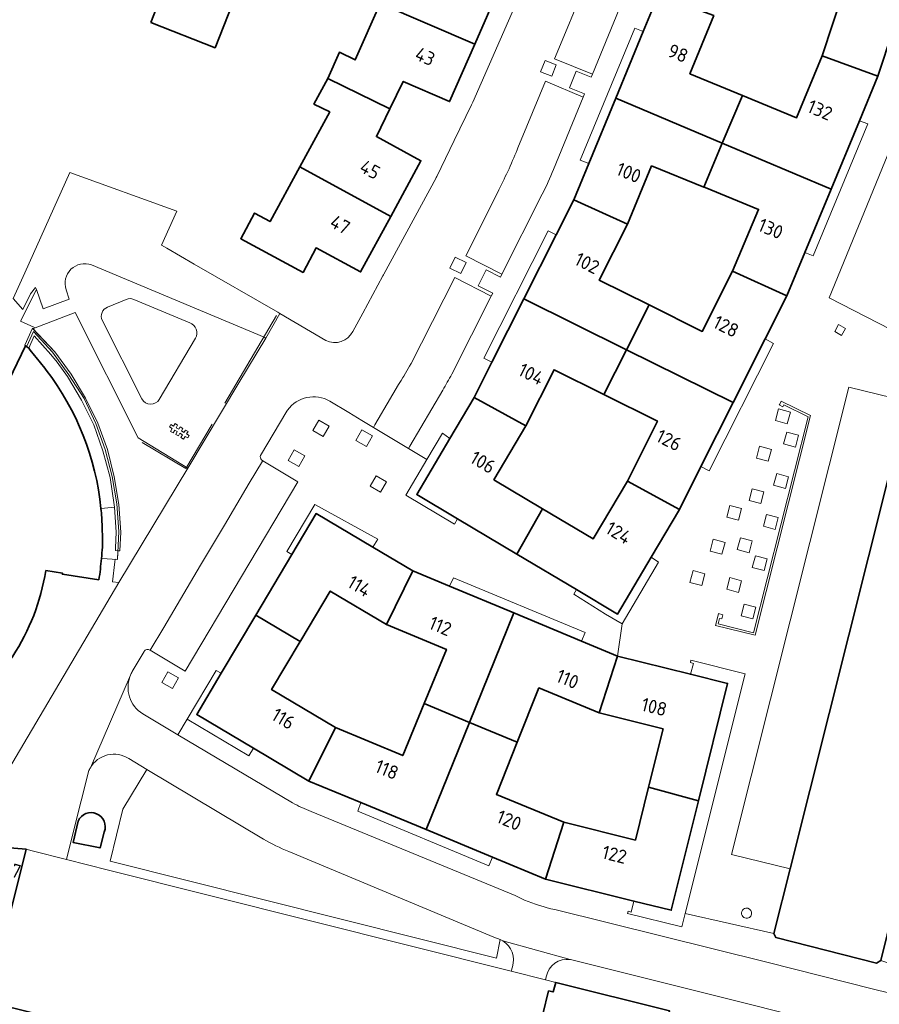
# Model space of a CAD drawing. Extents: x 152761 to 155748, y 459947 to 462743.
# Tile 140 of 256: x 154283 to 154368, y 462001 to 462098. Entities that reach past the tile are written whole.
import ezdxf
from ezdxf.enums import TextEntityAlignment as Align

# ---------------------------------------------------------------- set-up
doc = ezdxf.new("R2010")
doc.units = 0
doc.header["$LTSCALE"] = 0.75
for name, color, linetype, lineweight in [('B-RO-GR-BEPLANTING_CULTUUR_BODEMBEDEKKER-GV', 251, 'CONTINUOUS', 18), ('B-RO-GR-BEPLANTING_CULTUUR_HEESTERS-GV', 251, 'CONTINUOUS', 18), ('B-RO-GR-GROENVOORZIENING-GV', 251, 'CONTINUOUS', 18), ('B-RO-IE-TERREINAFSCHEIDING_KUNSTMATIG_HEKWERK-G', 251, 'IE-TERREINAFSCHEIDING-KUNSTMATIG', 18), ('B-RO-IE-TERREINAFSCHEIDING_KUNSTMATIG_MUUR-G', 251, 'IE-TERREINAFSCHEIDING-KUNSTMATIG-DICHT', 18), ('B-RO-IE-TERREINAFSCHEIDING_KUNSTMATIG_MUUR-GV', 251, 'CONTINUOUS', 18), ('B-RO-OG-BEBOUWING-GV', 6, 'CONTINUOUS', 35), ('B-RO-OG-BEBOUWING-T18', 1, 'CONTINUOUS', 18), ('B-RO-OG-TERREIN_ONBEGROEID-GV', 251, 'CONTINUOUS', 18), ('B-RO-VH-VERHARDING_BETONSTRAATSTEEN-GV', 251, 'CONTINUOUS', 18), ('B-RO-VH-VERHARDING_STRAATBAKSTEEN-GV', 251, 'CONTINUOUS', 18), ('B-RO-VH-VERHARDING_TEGEL-GV', 251, 'CONTINUOUS', 18)]:
    doc.layers.add(name, color=color, linetype=linetype, lineweight=lineweight)
doc.styles.add('NLCS-ISO-M200-T18', font='NLCS-ISO.ttf', dxfattribs={"height": 0.36})
doc.linetypes.add('IE-TERREINAFSCHEIDING-KUNSTMATIG', pattern='A,4,[82,NLCS.SHX,S=0.75,R=90,X=0,Y=0],4,-2', length=10)
doc.linetypes.add('IE-TERREINAFSCHEIDING-KUNSTMATIG-DICHT', pattern='A,8,-1,[82,NLCS.SHX,S=0.75,R=90,X=0,Y=0],-1', length=10)

msp = doc.modelspace()

# ---------------------------------------------------------------- linework, layer by layer
at = {"layer": 'B-RO-GR-BEPLANTING_CULTUUR_BODEMBEDEKKER-GV', "flags": 128}
for points in [[(154308.915, 462069.235), (154308.735, 462069.382), (154300.473, 462074.126), (154297.776, 462075.675), (154297.248, 462075.978), (154298.764, 462079.352), (154288.173, 462083.157), (154283.721, 462073.249), (154282.58, 462070.71), (154283.54, 462069.643), (154284.3, 462071.19), (154284.78, 462071.81), (154284.89, 462071.62), (154285.53, 462069.68), (154288.1, 462070.64), (154287.805, 462071.588)], [(154290.32, 462074.03), (154307.39, 462066.9), (154307.55, 462066.81), (154308.915, 462069.235)], [(154307.314, 462017.286), (154295.79, 462024.181), (154293.425, 462020.235), (154292.15, 462015.11), (154330.35, 462005.52), (154330.705, 462007.38), (154330.07, 462007.6), (154309.815, 462016.064)]]:
    msp.add_lwpolyline(points, dxfattribs=at)
at = {"layer": 'B-RO-GR-BEPLANTING_CULTUUR_BODEMBEDEKKER-GV'}
for points in [[(154287.805, 462071.588, -0.632038), (154290.32, 462074.03)], [(154309.815, 462016.064, -0.03936), (154307.314, 462017.286)]]:
    msp.add_lwpolyline(points, format="xyb", dxfattribs=at)
at = {"layer": 'B-RO-GR-BEPLANTING_CULTUUR_HEESTERS-GV', "flags": 128}
msp.add_lwpolyline([(154284.529, 462067.729), (154286.68, 462065.457), (154288.307, 462063.247), (154289.73, 462060.872), (154290.933, 462058.387), (154291.895, 462055.778), (154292.574, 462053.105), (154293.011, 462050.371), (154293.209, 462047.618), (154293.134, 462045.786), (154292.917, 462045.791), (154292.876, 462044.927), (154292.649, 462044.939), (154292.639, 462044.681), (154292.382, 462042.714), (154293.01, 462042.635), (154299.83, 462053.95), (154294.93, 462056.94), (154288.69, 462069.33), (154284.74, 462067.81)], close=True, dxfattribs=at)
at = {"layer": 'B-RO-GR-GROENVOORZIENING-GV', "flags": 128}
for points in [[(154335.135, 462094.239), (154334.701, 462093.12), (154335.819, 462092.686), (154336.253, 462093.805)], [(154326.251, 462074.799), (154325.737, 462073.714), (154326.822, 462073.201), (154327.335, 462074.285)], [(154363.763, 462067.452), (154364.445, 462067.073), (154364.823, 462067.753), (154364.141, 462068.132)], [(154359.38, 462059.496), (154358.22, 462059.804), (154357.911, 462058.645), (154359.071, 462058.337)], [(154313.812, 462058.113), (154312.77, 462058.707), (154312.176, 462057.665), (154313.218, 462057.07)], [(154318.089, 462057.132), (154317.046, 462057.726), (154316.452, 462056.683), (154317.495, 462056.089)], [(154360.184, 462057.194), (154359.024, 462057.502), (154358.715, 462056.343), (154359.875, 462056.035)], [(154311.389, 462055.153), (154310.346, 462055.747), (154309.752, 462054.704), (154310.795, 462054.11)], [(154357.5, 462055.802), (154356.34, 462056.11), (154356.031, 462054.951), (154357.191, 462054.642)], [(154359.199, 462053.104), (154358.039, 462053.412), (154357.73, 462052.253), (154358.89, 462051.945)], [(154319.483, 462052.604), (154318.44, 462053.198), (154317.846, 462052.156), (154318.889, 462051.562)], [(154356.764, 462051.61), (154355.604, 462051.918), (154355.296, 462050.759), (154356.456, 462050.45)], [(154354.566, 462049.964), (154353.406, 462050.273), (154353.098, 462049.114), (154354.258, 462048.805)], [(154358.179, 462049.059), (154357.019, 462049.367), (154356.71, 462048.208), (154357.87, 462047.9)], [(154352.923, 462046.609), (154351.763, 462046.917), (154351.454, 462045.758), (154352.614, 462045.45)], [(154355.607, 462046.756), (154354.447, 462047.065), (154354.138, 462045.906), (154355.299, 462045.597)], [(154357.09, 462044.979), (154355.93, 462045.288), (154355.622, 462044.128), (154356.782, 462043.82)], [(154350.928, 462043.515), (154349.768, 462043.823), (154349.46, 462042.664), (154350.62, 462042.356)], [(154354.564, 462042.826), (154353.404, 462043.134), (154353.096, 462041.975), (154354.256, 462041.667)], [(154355.98, 462040.209), (154354.82, 462040.518), (154354.512, 462039.358), (154355.672, 462039.05)], [(154298.91, 462033.219), (154297.867, 462033.813), (154297.273, 462032.771), (154298.316, 462032.177)]]:
    msp.add_lwpolyline(points, close=True, dxfattribs=at)
at = {"layer": 'B-RO-GR-GROENVOORZIENING-GV'}
for points in [[(154354.975, 462010.463, 1.011356), (154355.156, 462009.479)], [(154355.156, 462009.479, 0.989007), (154354.975, 462010.463)]]:
    msp.add_lwpolyline(points, format="xyb", dxfattribs=at)
at = {"layer": 'B-RO-IE-TERREINAFSCHEIDING_KUNSTMATIG_HEKWERK-G', "flags": 128}
for points in [[(154298.764, 462079.352), (154297.248, 462075.978)], [(154297.776, 462075.675), (154297.248, 462075.978)], [(154300.473, 462074.126), (154297.776, 462075.675)], [(154303.499, 462060.379), (154308.607, 462069.047)], [(154283.939, 462066.017), (154284.594, 462067.442), (154286.467, 462065.407), (154288.092, 462063.179), (154289.608, 462060.844), (154290.736, 462058.376), (154291.682, 462055.805), (154292.368, 462053.127), (154292.821, 462050.418), (154293.007, 462047.679), (154292.876, 462044.927), (154291.35, 462045.008)], [(154295.33, 462056.475), (154299.656, 462053.914), (154302.259, 462058.311)], [(154292.597, 462050.107), (154291.28, 462049.962)]]:
    msp.add_lwpolyline(points, dxfattribs=at)
at = {"layer": 'B-RO-IE-TERREINAFSCHEIDING_KUNSTMATIG_MUUR-G', "flags": 128}
for points in [[(154284.486, 462067.774), (154283.737, 462066.09), (154283.792, 462066.045)], [(154284.124, 462065.797), (154284.64, 462067.022), (154286.302, 462065.191)], [(154286.68, 462065.457), (154284.486, 462067.774)], [(154286.302, 462065.191), (154286.915, 462064.426)], [(154292.682, 462045.796), (154293.134, 462045.786), (154293.209, 462047.618), (154293.011, 462050.371), (154292.574, 462053.105), (154291.895, 462055.778), (154290.933, 462058.387), (154289.73, 462060.872), (154288.307, 462063.247), (154286.68, 462065.457)], [(154286.915, 462064.426), (154287.938, 462063.014), (154289.341, 462060.684), (154290.536, 462058.223), (154291.452, 462055.666), (154292.179, 462053.019), (154292.574, 462050.329), (154292.597, 462050.107)], [(154352.368, 462039.086), (154352.23, 462038.55), (154355.74, 462037.67), (154361.13, 462059.03), (154358.735, 462060.21)], [(154292.597, 462050.107), (154292.738, 462048.124)], [(154292.738, 462048.124), (154292.77, 462047.615), (154292.701, 462046.082)], [(154292.701, 462046.082), (154292.682, 462045.796)]]:
    msp.add_lwpolyline(points, dxfattribs=at)
at = {"layer": 'B-RO-IE-TERREINAFSCHEIDING_KUNSTMATIG_MUUR-GV', "flags": 128}
msp.add_lwpolyline([(154358.325, 462060.287), (154358.29, 462060.22), (154358.65, 462060.01), (154358.735, 462060.21), (154361.13, 462059.03), (154355.74, 462037.67), (154352.23, 462038.55), (154352.368, 462039.086), (154352.62, 462039.05), (154352.72, 462039.46), (154352.28, 462039.57), (154352.246, 462039.437), (154351.98, 462038.41), (154355.89, 462037.43), (154361.36, 462059.14), (154358.48, 462060.58)], close=True, dxfattribs=at)
at = {"layer": 'B-RO-OG-BEBOUWING-GV', "flags": 128}
for points in [[(154327.254, 462106.5), (154327.293, 462106.599), (154320.956, 462109.048), (154320.918, 462108.939), (154319.763, 462106.314), (154321.393, 462105.674), (154318.842, 462099.876), (154328.188, 462095.86), (154330.71, 462101.63), (154326.129, 462103.633)], [(154369.511, 462097.18), (154371.672, 462103.743), (154360.691, 462107.408), (154359.159, 462102.811), (154364.611, 462101.024), (154362.537, 462094.711), (154368.029, 462092.678)], [(154296.175, 462097.996), (154302.537, 462095.506), (154304.238, 462099.854), (154297.876, 462102.344)], [(154352.65, 462086.075), (154354.634, 462090.79), (154349.451, 462092.933), (154351.815, 462098.679), (154346.33, 462100.709), (154344.838, 462097.095), (154342.124, 462090.519)], [(154313.66, 462092.443), (154319.798, 462089.445), (154321.119, 462092.173), (154325.7, 462090.17), (154328.188, 462095.86), (154318.842, 462099.876), (154316.385, 462094.292), (154314.812, 462095.061)], [(154352.65, 462086.075), (154363.399, 462081.538), (154366.198, 462088.271), (154368.029, 462092.678), (154362.537, 462094.711), (154359.992, 462088.575), (154354.634, 462090.79)], [(154310.916, 462083.735), (154319.888, 462078.835), (154322.87, 462084.33), (154318.477, 462086.717), (154319.798, 462089.445), (154313.66, 462092.443), (154312.293, 462089.929), (154313.865, 462089.158)], [(154343.298, 462078.079), (154345.673, 462083.82), (154350.82, 462081.727), (154352.65, 462086.075), (154342.124, 462090.519), (154339.454, 462084.052), (154337.98, 462080.479)], [(154360.796, 462075.276), (154363.399, 462081.538), (154352.65, 462086.075), (154350.82, 462081.727), (154350.956, 462081.672), (154356.239, 462079.523), (154353.647, 462073.41), (154359.021, 462070.983)], [(154319.888, 462078.835), (154310.916, 462083.735), (154307.968, 462078.316), (154306.429, 462079.151), (154305.06, 462076.63), (154311.22, 462073.29), (154312.52, 462075.71), (154316.905, 462073.34)], [(154343.298, 462078.079), (154337.98, 462080.479), (154336.225, 462076.997), (154333.05, 462070.7), (154333.035, 462070.671), (154343.174, 462065.644), (154345.423, 462070.08), (154340.501, 462072.528)], [(154343.174, 462065.644), (154353.725, 462060.439), (154356.874, 462066.719), (154359.021, 462070.983), (154353.647, 462073.41), (154350.673, 462067.469), (154345.423, 462070.08)], [(154340.941, 462061.24), (154343.174, 462065.644), (154333.035, 462070.671), (154329.883, 462064.419), (154328.12, 462060.92), (154333.245, 462058.128), (154336.037, 462063.672)], [(154343.174, 462065.644), (154340.941, 462061.24), (154346.249, 462058.608), (154343.28, 462052.661), (154348.421, 462049.861), (154350.547, 462054.101), (154353.725, 462060.439)], [(154359.366, 462014.351), (154357.76, 462007.95), (154357.96, 462007.55), (154367.9, 462005.04), (154368.31, 462005.283), (154369.555, 462010.23), (154369.939, 462011.756), (154371.117, 462016.438), (154381.91, 462059.329), (154381.68, 462059.67), (154371.72, 462062.19), (154371.32, 462062), (154370.951, 462060.527)], [(154325.732, 462056.882), (154322.46, 462051.35), (154326.494, 462048.946), (154332.358, 462045.451), (154334.89, 462049.937), (154330.088, 462052.799), (154333.245, 462058.128), (154328.12, 462060.92)], [(154334.89, 462049.937), (154332.358, 462045.451), (154338.238, 462041.947), (154342.285, 462039.535), (154345.617, 462045.142), (154348.421, 462049.861), (154343.28, 462052.661), (154339.888, 462046.958)], [(154310.116, 462045.403), (154306.556, 462039.42), (154310.948, 462036.828), (154311.004, 462036.922), (154313.906, 462041.8), (154319.46, 462038.507), (154322.084, 462043.808), (154318.124, 462046.151), (154312.53, 462049.46)], [(154332.046, 462039.656), (154325.712, 462042.294), (154322.084, 462043.808), (154319.46, 462038.507), (154325.395, 462036.036), (154323.19, 462030.691), (154327.668, 462028.823)], [(154303.137, 462033.673), (154300.72, 462029.61), (154306.314, 462026.287), (154311.809, 462023.025), (154314.42, 462028.309), (154308.112, 462032.059), (154310.948, 462036.828), (154306.556, 462039.42)], [(154332.391, 462026.853), (154334.54, 462032.226), (154340.476, 462029.755), (154342.3, 462035.381), (154338.748, 462036.864), (154332.046, 462039.656), (154327.668, 462028.823)], [(154340.476, 462029.755), (154346.803, 462028.182), (154345.44, 462022.688), (154345.37, 462022.407), (154350.289, 462021.067), (154353.17, 462032.675), (154349.497, 462033.589), (154342.3, 462035.381)], [(154316.922, 462020.904), (154323.383, 462018.224), (154327.668, 462028.823), (154323.19, 462030.691), (154321.07, 462025.551), (154314.42, 462028.309), (154311.809, 462023.025)], [(154327.668, 462028.823), (154323.383, 462018.224), (154329.949, 462015.5), (154335.167, 462013.34), (154336.983, 462018.949), (154330.333, 462021.708), (154332.391, 462026.853)], [(154345.37, 462022.407), (154344.076, 462017.19), (154336.983, 462018.949), (154335.167, 462013.34), (154343.924, 462011.168), (154347.605, 462010.255), (154350.289, 462021.067)], [(154332.965, 461988.24), (154333.08, 461988.21), (154333.51, 461989.92), (154338.9, 461988.56), (154339.54, 461991.08), (154344.78, 461989.76), (154346.938, 461998.322), (154347.361, 462000), (154347.44, 462000.31), (154336.19, 462003.12), (154335.94, 462002.18), (154335.48, 462002.28), (154334.93, 462000), (154334.74, 461999.21), (154335.22, 461999.09), (154332.58, 461988.676), (154332.5, 461988.36)]]:
    msp.add_lwpolyline(points, close=True, dxfattribs=at)
for points in [[(154284.124, 462065.797), (154283.907, 462065.979), (154283.88, 462066.002), (154283.792, 462066.045), (154276.873, 462051.696), (154277.557, 462048.812), (154277.593, 462048.495), (154277.49, 462045.103), (154277.423, 462044.78), (154276.4, 462041.576), (154276.252, 462041.27), (154274.382, 462038.475), (154274.171, 462038.243), (154271.604, 462036.05), (154271.315, 462035.868), (154268.632, 462034.608), (154261.77, 462020.379)], [(154285.79, 462043.822), (154287.461, 462043.561), (154287.444, 462043.461), (154291.054, 462042.909)], [(154289, 462019.076), (154288.51, 462016.95), (154291.16, 462016.42), (154291.58, 462017.99)], [(154280.818, 461986.524), (154285.123, 461984.657), (154301.405, 461977.595), (154301.863, 461977.473), (154305.17, 461976.88), (154305.49, 461976.93), (154308.84, 461977.97), (154309.14, 461978.16), (154311.7, 461980.58), (154311.853, 461980.853), (154311.9, 461981.045), (154314.713, 461992.519), (154314.76, 461992.71), (154285.025, 462000), (154280.071, 462001.215), (154283.863, 462016.279), (154279.32, 462016.67)]]:
    msp.add_lwpolyline(points, dxfattribs=at)
at = {"layer": 'B-RO-OG-BEBOUWING-GV'}
for points in [[(154285.287, 462064.359, -0.01647), (154284.124, 462065.797)], [(154285.826, 462063.645, 0.007155), (154285.287, 462064.359)], [(154291.251, 462049.96, 0.140965), (154285.826, 462063.645)], [(154291.376, 462048.193, 0.01645), (154291.251, 462049.96)], [(154291.395, 462046.134, 0.00826), (154291.376, 462048.193)], [(154291.304, 462045.013, 0.006275), (154291.395, 462046.134)], [(154291.054, 462042.909, 0.012408), (154291.304, 462045.013)], [(154276.077, 462029.034, 0.217165), (154285.79, 462043.822)], [(154291.58, 462017.99, 0.977577), (154289, 462019.076)]]:
    msp.add_lwpolyline(points, format="xyb", dxfattribs=at)
at = {"layer": 'B-RO-OG-TERREIN_ONBEGROEID-GV'}
for points in [[(154291.899, 462069.87, 0.422783), (154291.373, 462068.56)], [(154294.507, 462070.634, 0.197111), (154293.746, 462070.63)], [(154300.598, 462066.787, 0.451027), (154300.046, 462068.308)], [(154295.298, 462060.785, 0.582695), (154297.021, 462060.751)]]:
    msp.add_lwpolyline(points, format="xyb", dxfattribs=at)
at = {"layer": 'B-RO-OG-TERREIN_ONBEGROEID-GV', "flags": 128}
for points in [[(154293.746, 462070.63), (154291.899, 462069.87)], [(154300.046, 462068.308), (154294.507, 462070.634)], [(154291.373, 462068.56), (154295.298, 462060.785)], [(154297.021, 462060.751), (154300.598, 462066.787)]]:
    msp.add_lwpolyline(points, dxfattribs=at)
at = {"layer": 'B-RO-VH-VERHARDING_BETONSTRAATSTEEN-GV', "flags": 128}
for points in [[(154332.385, 462100.156), (154332.36, 462100.086), (154332.339, 462100.038), (154327.991, 462090.13)], [(154313.879, 462060.578), (154315.76, 462059.435), (154317.03, 462058.67), (154318.18, 462057.977), (154318.327, 462058.229), (154318.656, 462058.794), (154319.532, 462060.3), (154320.665, 462062.207), (154320.916, 462062.618), (154321.092, 462062.9), (154321.172, 462063.038), (154321.363, 462063.349), (154321.496, 462063.576), (154321.625, 462063.803), (154321.758, 462064.029), (154321.912, 462064.303), (154322.94, 462066.3), (154326.212, 462072.78), (154329.824, 462070.94), (154329.97, 462071.23), (154328.52, 462071.97), (154329.32, 462073.56), (154330.75, 462072.84), (154330.884, 462073.108), (154327.3, 462074.94), (154330.496, 462081.305), (154330.572, 462081.456), (154330.705, 462081.714), (154330.834, 462081.976), (154330.963, 462082.234), (154331.087, 462082.496), (154331.212, 462082.758), (154331.336, 462083.02), (154331.456, 462083.283), (154331.58, 462083.545), (154331.696, 462083.811), (154331.816, 462084.078), (154331.932, 462084.345), (154332.047, 462084.611), (154332.158, 462084.878), (154332.269, 462085.145), (154332.38, 462085.416), (154332.452, 462085.594), (154333.332, 462087.74), (154335.198, 462092.198), (154338.903, 462090.629), (154339.03, 462090.94), (154337.56, 462091.545), (154338.22, 462093.19), (154339.71, 462092.6), (154339.824, 462092.879), (154336.087, 462094.407), (154337.327, 462097.403), (154337.958, 462098.9)], [(154327.854, 462089.848), (154326.158, 462086.336), (154324.434, 462082.764), (154324.395, 462082.675), (154324.376, 462082.638), (154319.211, 462073.115), (154319.185, 462073.068), (154319.117, 462072.946), (154317.123, 462069.265), (154316.141, 462067.459)], [(154284.74, 462067.81), (154288.69, 462069.33), (154294.93, 462056.94), (154299.83, 462053.95), (154304.884, 462062.37), (154307.55, 462066.81), (154307.39, 462066.9), (154290.32, 462074.03)], [(154287.805, 462071.588), (154288.1, 462070.64), (154285.53, 462069.68), (154284.89, 462071.62), (154283.3, 462068.47), (154284.63, 462067.89), (154284.74, 462067.81)], [(154291.899, 462069.87), (154293.746, 462070.63)], [(154294.507, 462070.634), (154300.046, 462068.308)], [(154313.474, 462066.554), (154308.915, 462069.235), (154307.55, 462066.81), (154304.884, 462062.37), (154299.83, 462053.95), (154293.01, 462042.635), (154281.672, 462023.432), (154281.318, 462022.832), (154280.333, 462022.424), (154280.544, 462021.633)], [(154295.298, 462060.785), (154291.373, 462068.56)], [(154300.598, 462066.787), (154297.021, 462060.751)], [(154307.013, 462055.213), (154309.607, 462059.567), (154309.679, 462059.689)], [(154296.1, 462035.96), (154297.478, 462038.211), (154301.092, 462044.358), (154303.46, 462048.318), (154305.909, 462052.469), (154307.225, 462054.638), (154307.254, 462054.686), (154307.13, 462054.76)], [(154294.341, 462033.857), (154295.512, 462035.822)], [(154290.207, 462024.338), (154294.157, 462033.477)], [(154294.157, 462033.477), (154290.207, 462024.338)], [(154310.175, 462020.881), (154298.86, 462027.605), (154295.387, 462029.669)], [(154293.994, 462025.255), (154295.79, 462024.181), (154307.314, 462017.286)], [(154279.32, 462016.67), (154283.863, 462016.279), (154284.441, 462016.132), (154287.862, 462015.265), (154289.11, 462020.33), (154289.48, 462021.82), (154290.031, 462023.984)], [(154333.096, 462011.267), (154332.18, 462011.7), (154312.031, 462020.011)], [(154309.815, 462016.064), (154330.07, 462007.6), (154330.705, 462007.38)], [(154372.171, 462001.346), (154367.608, 462002.468), (154357.054, 462005.134), (154336.11, 462010.321)], [(154330.974, 462007.232), (154337.633, 462005.385), (154337.654, 462005.382), (154355.97, 462000.814), (154359.209, 462000), (154364.94, 461998.56), (154366.14, 461998.25), (154366.523, 461998.156), (154367.862, 461997.826)], [(154337.633, 462005.385), (154330.974, 462007.232)], [(154331.908, 462004.653), (154331.806, 462004.222), (154335.185, 462003.371), (154335.265, 462003.686)]]:
    msp.add_lwpolyline(points, dxfattribs=at)
for points in [[(154335.135, 462094.239), (154336.253, 462093.805), (154335.819, 462092.686), (154334.701, 462093.12)], [(154326.251, 462074.799), (154327.335, 462074.285), (154326.822, 462073.201), (154325.737, 462073.714)], [(154298.83, 462058.19), (154298.68, 462057.95), (154298.94, 462057.79), (154299.09, 462058.04), (154299.35, 462057.88), (154299.2, 462057.64), (154299.45, 462057.48), (154299.6, 462057.72), (154299.86, 462057.56), (154299.71, 462057.33), (154299.97, 462057.17), (154299.83, 462056.94), (154299.57, 462057.09), (154299.41, 462056.83), (154299.16, 462056.98), (154299.31, 462057.25), (154299.05, 462057.4), (154298.9, 462057.13), (154298.64, 462057.28), (154298.8, 462057.56), (154298.54, 462057.71), (154298.38, 462057.43), (154298.12, 462057.58), (154298.28, 462057.87), (154298.03, 462058.02), (154298.17, 462058.26), (154298.43, 462058.1), (154298.58, 462058.35)]]:
    msp.add_lwpolyline(points, close=True, dxfattribs=at)
at = {"layer": 'B-RO-VH-VERHARDING_BETONSTRAATSTEEN-GV'}
for points in [[(154327.991, 462090.13, -0.079925), (154327.854, 462089.848)], [(154290.32, 462074.03, 0.632038), (154287.805, 462071.588)], [(154291.373, 462068.56, -0.422783), (154291.899, 462069.87)], [(154293.746, 462070.63, -0.197111), (154294.507, 462070.634)], [(154300.046, 462068.308, -0.451027), (154300.598, 462066.787)], [(154316.141, 462067.459, -0.405345), (154313.474, 462066.554)], [(154297.021, 462060.751, -0.582695), (154295.298, 462060.785)], [(154309.679, 462059.689, -0.381148), (154313.879, 462060.578)], [(154307.13, 462054.76, -0.253488), (154307.013, 462055.213)], [(154295.512, 462035.822, -0.424916), (154296.1, 462035.96)], [(154294.157, 462033.477, -0.036038), (154294.341, 462033.857)], [(154295.387, 462029.669, -0.366051), (154294.157, 462033.477)], [(154290.207, 462024.338, -0.425956), (154293.994, 462025.255)], [(154290.031, 462023.984, -0.038467), (154290.207, 462024.338)], [(154312.031, 462020.011, -0.035366), (154310.175, 462020.881)], [(154307.314, 462017.286, 0.03936), (154309.815, 462016.064)], [(154336.11, 462010.321, -0.039846), (154333.096, 462011.267)], [(154330.705, 462007.38, -0.038958), (154330.974, 462007.232)], [(154330.974, 462007.232, -0.337331), (154331.908, 462004.653)], [(154335.265, 462003.686, -0.407443), (154337.633, 462005.385)]]:
    msp.add_lwpolyline(points, format="xyb", dxfattribs=at)
at = {"layer": 'B-RO-VH-VERHARDING_STRAATBAKSTEEN-GV', "flags": 128}
for points in [[(154346.507, 462110.899), (154342.678, 462112.198), (154340.472, 462105.454), (154340.407, 462105.256), (154340.354, 462105.091), (154340.265, 462104.82), (154340.176, 462104.554), (154340.083, 462104.287), (154339.989, 462104.02), (154339.896, 462103.754), (154339.798, 462103.487), (154339.7, 462103.22), (154339.603, 462102.954), (154339.332, 462102.251), (154339.194, 462101.9), (154339.087, 462101.638), (154338.989, 462101.403), (154338.869, 462101.118), (154338.798, 462100.945), (154337.958, 462098.9), (154337.327, 462097.403), (154336.087, 462094.407), (154339.824, 462092.879), (154343.511, 462101.905)], [(154335.971, 462083.474), (154338.903, 462090.629), (154335.198, 462092.198), (154333.332, 462087.74), (154332.452, 462085.594), (154332.38, 462085.416), (154332.269, 462085.145), (154332.158, 462084.878), (154332.047, 462084.611), (154331.932, 462084.345), (154331.816, 462084.078), (154331.696, 462083.811), (154331.58, 462083.545), (154331.456, 462083.283), (154331.336, 462083.02), (154331.212, 462082.758), (154331.087, 462082.496), (154330.963, 462082.234), (154330.834, 462081.976), (154330.705, 462081.714), (154330.572, 462081.456), (154330.496, 462081.305), (154327.3, 462074.94), (154330.884, 462073.108), (154334.857, 462081.015)], [(154329.824, 462070.94), (154326.212, 462072.78), (154322.94, 462066.3), (154321.912, 462064.303), (154321.758, 462064.029), (154321.625, 462063.803), (154321.496, 462063.576), (154321.363, 462063.349), (154321.172, 462063.038), (154321.092, 462062.9), (154320.916, 462062.618), (154320.665, 462062.207), (154319.532, 462060.3), (154318.656, 462058.794), (154318.327, 462058.229), (154318.18, 462057.977), (154321.63, 462055.9), (154321.768, 462056.134), (154325.036, 462061.659)], [(154325.938, 462063.234), (154329.824, 462070.94)]]:
    msp.add_lwpolyline(points, dxfattribs=at)
for points in [[(154344.838, 462097.095), (154344, 462097.44), (154338.6, 462084.39), (154339.454, 462084.052), (154342.124, 462090.519)], [(154363.399, 462081.538), (154360.796, 462075.276), (154361.64, 462074.94), (154367.03, 462087.99), (154366.198, 462088.271)], [(154333.035, 462070.671), (154333.05, 462070.7), (154336.225, 462076.997), (154335.46, 462077.42), (154329.1, 462064.83), (154329.883, 462064.419)], [(154353.725, 462060.439), (154350.547, 462054.101), (154351.36, 462053.68), (154357.7, 462066.28), (154356.874, 462066.719)], [(154323.456, 462054.798), (154321.37, 462051.28), (154326.2, 462048.43), (154326.494, 462048.946), (154322.46, 462051.35), (154325.732, 462056.882), (154325, 462057.4)], [(154307.254, 462054.686), (154307.225, 462054.638), (154305.909, 462052.469), (154303.46, 462048.318), (154301.092, 462044.358), (154297.478, 462038.211), (154296.1, 462035.96), (154299.59, 462033.9), (154310.72, 462052.61)], [(154318.124, 462046.151), (154318.61, 462046.92), (154312.38, 462050.371), (154309.62, 462045.72), (154310.116, 462045.403), (154312.53, 462049.46)], [(154338.238, 462041.947), (154337.98, 462041.49), (154341.11, 462039.53), (154342.758, 462038.576), (154346.36, 462044.65), (154345.617, 462045.142), (154342.285, 462039.535)], [(154332.046, 462039.656), (154338.748, 462036.864), (154339.09, 462037.7), (154326.08, 462043.11), (154325.712, 462042.294)], [(154349.497, 462033.589), (154353.17, 462032.675), (154350.289, 462021.067), (154347.605, 462010.255), (154343.924, 462011.168), (154343.65, 462010.07), (154343.36, 462010.16), (154343.3, 462009.93), (154348.645, 462008.605), (154348.98, 462009.94), (154354.93, 462033.63), (154349.56, 462034.97), (154349.52, 462034.75), (154349.82, 462034.65)], [(154306.314, 462026.287), (154300.72, 462029.61), (154303.137, 462033.673), (154302.63, 462033.96), (154299.771, 462029.139), (154305.87, 462025.51)], [(154329.949, 462015.5), (154323.383, 462018.224), (154316.922, 462020.904), (154316.629, 462020.051), (154329.598, 462014.647)]]:
    msp.add_lwpolyline(points, close=True, dxfattribs=at)
at = {"layer": 'B-RO-VH-VERHARDING_STRAATBAKSTEEN-GV'}
for points in [[(154334.857, 462081.015, 0.021062), (154335.971, 462083.474)], [(154325.036, 462061.659, -0.016538), (154325.938, 462063.234)]]:
    msp.add_lwpolyline(points, format="xyb", dxfattribs=at)
at = {"layer": 'B-RO-VH-VERHARDING_TEGEL-GV', "flags": 128}
for points in [[(154337.98, 462080.479), (154339.454, 462084.052), (154338.6, 462084.39), (154344, 462097.44), (154344.838, 462097.095), (154346.33, 462100.709), (154347.54, 462104.37), (154346.69, 462104.67), (154351.13, 462118.09), (154351.961, 462117.751), (154353.189, 462121.468), (154354.318, 462125.973), (154353.45, 462126.21), (154355.18, 462133.14), (154355.238, 462134.3), (154355.43, 462135.05), (154353.98, 462135.41), (154352.951, 462135.683)], [(154343.511, 462101.905), (154339.824, 462092.879), (154339.71, 462092.6), (154338.22, 462093.19), (154337.56, 462091.545), (154339.03, 462090.94), (154338.903, 462090.629), (154335.971, 462083.474)], [(154369.511, 462097.18), (154368.029, 462092.678), (154366.198, 462088.271), (154367.03, 462087.99), (154361.64, 462074.94), (154360.796, 462075.276), (154359.021, 462070.983), (154356.874, 462066.719), (154357.7, 462066.28), (154351.36, 462053.68), (154350.547, 462054.101), (154348.421, 462049.861), (154345.617, 462045.142), (154346.36, 462044.65), (154342.758, 462038.576), (154342.3, 462035.381), (154349.497, 462033.589), (154349.82, 462034.65), (154349.52, 462034.75), (154349.56, 462034.97), (154354.93, 462033.63), (154348.98, 462009.94), (154357.76, 462007.95), (154359.366, 462014.351), (154353.55, 462015.78), (154365.17, 462061.96), (154370.951, 462060.527)], [(154370.53, 462067.02), (154363.22, 462070.78), (154371.62, 462091.31)], [(154334.857, 462081.015), (154330.884, 462073.108), (154330.75, 462072.84), (154329.32, 462073.56), (154328.52, 462071.97), (154329.97, 462071.23), (154329.824, 462070.94), (154325.938, 462063.234)], [(154325.036, 462061.659), (154321.768, 462056.134), (154321.63, 462055.9), (154323.456, 462054.798), (154325, 462057.4), (154325.732, 462056.882), (154328.12, 462060.92), (154329.883, 462064.419), (154329.1, 462064.83), (154335.46, 462077.42), (154336.225, 462076.997), (154337.98, 462080.479)], [(154306.556, 462039.42), (154310.116, 462045.403), (154309.62, 462045.72), (154312.38, 462050.371), (154318.61, 462046.92), (154318.124, 462046.151), (154322.084, 462043.808), (154325.712, 462042.294), (154326.08, 462043.11), (154339.09, 462037.7), (154338.748, 462036.864), (154342.3, 462035.381), (154342.758, 462038.576), (154341.11, 462039.53), (154337.98, 462041.49), (154338.238, 462041.947), (154332.358, 462045.451), (154326.494, 462048.946), (154326.2, 462048.43), (154321.37, 462051.28), (154323.456, 462054.798), (154321.63, 462055.9), (154318.18, 462057.977), (154317.03, 462058.67), (154315.76, 462059.435), (154313.879, 462060.578)], [(154309.679, 462059.689), (154309.607, 462059.567), (154307.013, 462055.213)], [(154307.13, 462054.76), (154307.254, 462054.686), (154310.72, 462052.61), (154299.59, 462033.9), (154296.1, 462035.96)], [(154295.387, 462029.669), (154298.86, 462027.605), (154299.771, 462029.139), (154302.63, 462033.96), (154303.137, 462033.673), (154306.556, 462039.42)], [(154295.512, 462035.822), (154294.341, 462033.857)], [(154311.809, 462023.025), (154306.314, 462026.287), (154305.87, 462025.51), (154299.771, 462029.139), (154298.86, 462027.605), (154310.175, 462020.881)], [(154330.705, 462007.38), (154330.35, 462005.52), (154292.15, 462015.11), (154293.425, 462020.235), (154295.79, 462024.181), (154293.994, 462025.255)], [(154290.031, 462023.984), (154289.48, 462021.82), (154289.11, 462020.33), (154287.862, 462015.265), (154291.985, 462014.229), (154331.806, 462004.222), (154331.908, 462004.653)], [(154373.299, 462003.677), (154373.287, 462003.682), (154368.31, 462005.283), (154367.9, 462005.04), (154357.96, 462007.55), (154357.76, 462007.95), (154348.98, 462009.94), (154348.645, 462008.605), (154343.3, 462009.93), (154343.36, 462010.16), (154343.65, 462010.07), (154343.924, 462011.168), (154335.167, 462013.34), (154329.949, 462015.5), (154329.598, 462014.647), (154316.629, 462020.051), (154316.922, 462020.904), (154311.809, 462023.025)], [(154312.031, 462020.011), (154332.18, 462011.7), (154333.096, 462011.267)], [(154291.58, 462017.99), (154291.16, 462016.42), (154288.51, 462016.95), (154289, 462019.076)], [(154336.11, 462010.321), (154357.054, 462005.134), (154367.608, 462002.468), (154372.171, 462001.346)], [(154367.862, 461997.826), (154366.523, 461998.156), (154366.14, 461998.25), (154364.94, 461998.56), (154359.209, 462000), (154355.97, 462000.814), (154337.654, 462005.382), (154337.633, 462005.385)], [(154335.265, 462003.686), (154335.185, 462003.371), (154336.19, 462003.12), (154347.44, 462000.31), (154347.361, 462000), (154346.938, 461998.322), (154348.368, 461997.963), (154348.4, 461998.09), (154354.878, 461996.464), (154364.06, 461994.16)]]:
    msp.add_lwpolyline(points, dxfattribs=at)
at = {"layer": 'B-RO-VH-VERHARDING_TEGEL-GV'}
for points in [[(154335.971, 462083.474, -0.021062), (154334.857, 462081.015)], [(154325.938, 462063.234, 0.016538), (154325.036, 462061.659)], [(154313.879, 462060.578, 0.381148), (154309.679, 462059.689)], [(154307.013, 462055.213, 0.253488), (154307.13, 462054.76)], [(154296.1, 462035.96, 0.424916), (154295.512, 462035.822)], [(154294.341, 462033.857, 0.036038), (154294.157, 462033.477)], [(154294.157, 462033.477, 0.366051), (154295.387, 462029.669)], [(154293.994, 462025.255, 0.425956), (154290.207, 462024.338)], [(154290.207, 462024.338, 0.038467), (154290.031, 462023.984)], [(154310.175, 462020.881, 0.035366), (154312.031, 462020.011)], [(154289, 462019.076, -0.977577), (154291.58, 462017.99)], [(154333.096, 462011.267, 0.039846), (154336.11, 462010.321)], [(154355.156, 462009.479, -1.011356), (154354.975, 462010.463)], [(154354.975, 462010.463, -0.989007), (154355.156, 462009.479)], [(154330.974, 462007.232, 0.038958), (154330.705, 462007.38)], [(154331.908, 462004.653, 0.337331), (154330.974, 462007.232)], [(154337.633, 462005.385, 0.407443), (154335.265, 462003.686)]]:
    msp.add_lwpolyline(points, format="xyb", dxfattribs=at)
at = {"layer": 'B-RO-VH-VERHARDING_TEGEL-GV', "flags": 128}
for points in [[(154363.763, 462067.452), (154364.141, 462068.132), (154364.823, 462067.753), (154364.445, 462067.073)], [(154352.246, 462039.437), (154352.28, 462039.57), (154352.72, 462039.46), (154352.62, 462039.05), (154352.368, 462039.086), (154352.23, 462038.55), (154355.74, 462037.67), (154361.13, 462059.03), (154358.735, 462060.21), (154358.65, 462060.01), (154358.29, 462060.22), (154358.325, 462060.287), (154358.48, 462060.58), (154361.36, 462059.14), (154355.89, 462037.43), (154351.98, 462038.41)], [(154359.38, 462059.496), (154359.071, 462058.337), (154357.911, 462058.645), (154358.22, 462059.804)], [(154298.83, 462058.19), (154298.58, 462058.35), (154298.43, 462058.1), (154298.17, 462058.26), (154298.03, 462058.02), (154298.28, 462057.87), (154298.12, 462057.58), (154298.38, 462057.43), (154298.54, 462057.71), (154298.8, 462057.56), (154298.64, 462057.28), (154298.9, 462057.13), (154299.05, 462057.4), (154299.31, 462057.25), (154299.16, 462056.98), (154299.41, 462056.83), (154299.57, 462057.09), (154299.83, 462056.94), (154299.97, 462057.17), (154299.71, 462057.33), (154299.86, 462057.56), (154299.6, 462057.72), (154299.45, 462057.48), (154299.2, 462057.64), (154299.35, 462057.88), (154299.09, 462058.04), (154298.94, 462057.79), (154298.68, 462057.95)], [(154313.812, 462058.113), (154313.218, 462057.07), (154312.176, 462057.665), (154312.77, 462058.707)], [(154318.089, 462057.132), (154317.495, 462056.089), (154316.452, 462056.683), (154317.046, 462057.726)], [(154360.184, 462057.194), (154359.875, 462056.035), (154358.715, 462056.343), (154359.024, 462057.502)], [(154311.389, 462055.153), (154310.795, 462054.11), (154309.752, 462054.704), (154310.346, 462055.747)], [(154357.5, 462055.802), (154357.191, 462054.642), (154356.031, 462054.951), (154356.34, 462056.11)], [(154359.199, 462053.104), (154358.89, 462051.945), (154357.73, 462052.253), (154358.039, 462053.412)], [(154319.483, 462052.604), (154318.889, 462051.562), (154317.846, 462052.156), (154318.44, 462053.198)], [(154356.764, 462051.61), (154356.456, 462050.45), (154355.296, 462050.759), (154355.604, 462051.918)], [(154354.566, 462049.964), (154354.258, 462048.805), (154353.098, 462049.114), (154353.406, 462050.273)], [(154358.179, 462049.059), (154357.87, 462047.9), (154356.71, 462048.208), (154357.019, 462049.367)], [(154352.923, 462046.609), (154352.614, 462045.45), (154351.454, 462045.758), (154351.763, 462046.917)], [(154355.607, 462046.756), (154355.299, 462045.597), (154354.138, 462045.906), (154354.447, 462047.065)], [(154357.09, 462044.979), (154356.782, 462043.82), (154355.622, 462044.128), (154355.93, 462045.288)], [(154350.928, 462043.515), (154350.62, 462042.356), (154349.46, 462042.664), (154349.768, 462043.823)], [(154354.564, 462042.826), (154354.256, 462041.667), (154353.096, 462041.975), (154353.404, 462043.134)], [(154355.98, 462040.209), (154355.672, 462039.05), (154354.512, 462039.358), (154354.82, 462040.518)], [(154298.91, 462033.219), (154298.316, 462032.177), (154297.273, 462032.771), (154297.867, 462033.813)]]:
    msp.add_lwpolyline(points, close=True, dxfattribs=at)

# ---------------------------------------------------------------- texts
at = {"layer": 'B-RO-OG-BEBOUWING-T18', "style": 'NLCS-ISO-M200-T18'}
for s, rotation, p in [('43', 336.4, (154323.289, 462094.64)), ('98', 337.6, (154348.282, 462094.956)), ('132', 337.4, (154362.312, 462089.344)), ('45', 331.5, (154317.847, 462083.461)), ('100', 337.5, (154343.411, 462083.154)), ('47', 331.5, (154314.894, 462078.02)), ('130', 337.4, (154357.438, 462077.619)), ('102', 333.3, (154339.296, 462074.204)), ('128', 333.4, (154353.024, 462067.964)), ('104', 333.3, (154333.771, 462063.245)), ('126', 333.4, (154347.383, 462056.716)), ('106', 329.4, (154328.992, 462054.536)), ('124', 329.3, (154342.401, 462047.559)), ('114', 329.4, (154316.791, 462042.292)), ('112', 337.4, (154324.792, 462038.344)), ('110', 337.4, (154337.367, 462033.106)), ('108', 346, (154345.93, 462030.355)), ('116', 329.3, (154309.269, 462029.185)), ('118', 337.5, (154319.51, 462024.161)), ('120', 337.5, (154331.586, 462019.151)), ('122', 346.1, (154342.004, 462015.765)), ('65-87', 345.1, (154281.071, 462014.614))]:
    msp.add_text(s, height=1.35, rotation=rotation, dxfattribs=at).set_placement(p, align=Align.MIDDLE)

doc.saveas('drawing.dxf')
